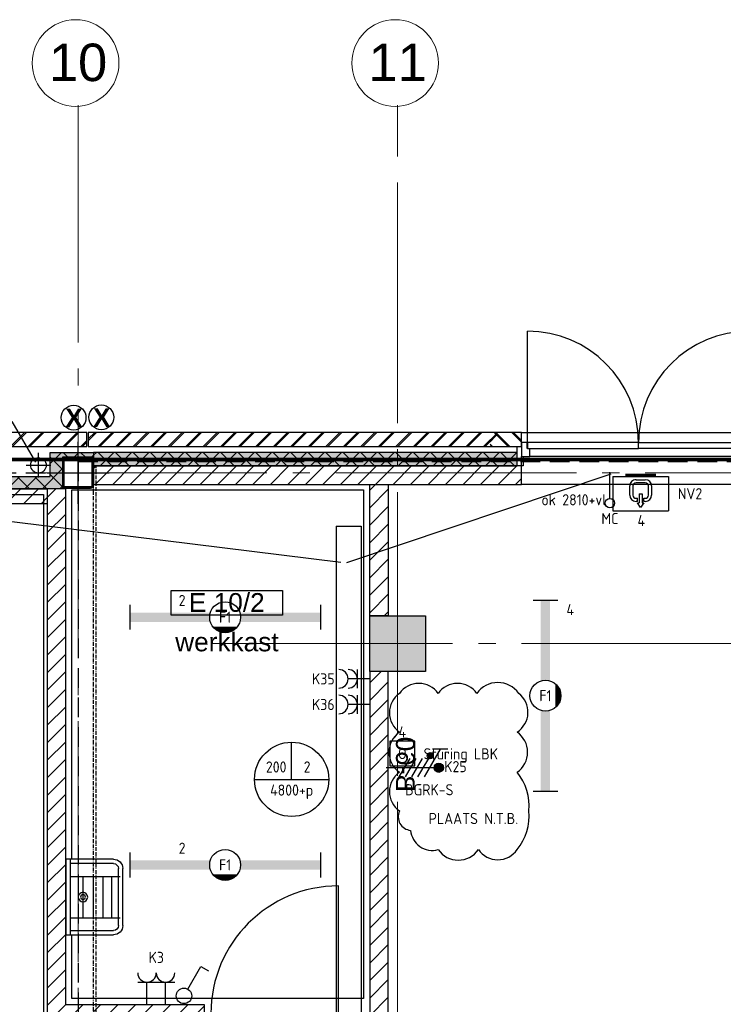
# Model space of a CAD drawing. Header units: millimetres. Extents: x -38031 to 123247, y -16330 to 129979.
# Tile 84 of 235: x -3051 to 2630, y 54283 to 62233. Entities that reach past the tile are written whole.
import ezdxf
from ezdxf.enums import TextEntityAlignment as Align

# ---------------------------------------------------------------- set-up
doc = ezdxf.new("R2010")
doc.units = ezdxf.units.MM
doc.header["$LTSCALE"] = 50
for name, pattern in [('HIDDEN', [9.525, 6.35, -3.175]), ('HIDDEN2', [4.7625, 3.175, -1.5875]), ('STYLE_07', [1.875, 0.625, -0.20828, 0.625, -0.20836, 0.06943, -0.13893]), ('STYLE_11', [5, 3.888855, -0.416718, 0.277786, -0.416641])]:
    doc.linetypes.add(name, pattern=pattern)
for name, color, linetype in [('AB$1A---_ATTRIB035', 8, 'Continuous'), ('AL$1A---_ALGEMEEN', 8, 'Continuous'), ('AM$1A---_ARCERING', 8, 'Continuous'), ('AT$1A---_TEKST100', 8, 'Continuous'), ('BOUWKUNDIG', 8, 'Continuous'), ('brandscheiding', 5, 'HIDDEN'), ('EL6121--', 3, 'Continuous'), ('EL6131--_KG', 3, 'Continuous'), ('EL6221--', 3, 'Continuous'), ('EL6222--', 3, 'Continuous'), ('EL6311--', 3, 'Continuous'), ('EL6311--NV', 7, 'Continuous'), ('EL6511--', 3, 'Continuous'), ('EL6521--', 3, 'Continuous'), ('EM6131--', 1, 'Continuous'), ('lengte voedingskabels', 3, 'Continuous'), ('NTB', 7, 'Continuous')]:
    doc.layers.add(name, color=color, linetype=linetype)
doc.layers.add('stramien', color=1, linetype='STYLE_11', lineweight=15)
doc.styles.add('Arial', font='ARIAL.TTF')
doc.styles.add('Arial (bold)', font='ARIALBD.TTF')
doc.styles.add('BURO-018', font='iso.shx', dxfattribs={"height": 90})
doc.styles.add('NORATT', font='iso.shx')
doc.styles.get("Standard").update_dxf_attribs({"font": 'iso.shx'})
pattern_1 = [(135, (-987936.49, -175784.82), (70.710678, 70.710678), []), (45, (-987637.15, -176084.16), (70.710678, -70.710678), [])]
pattern_2 = [(45, (-987936.49, -175784.82), (70.710678, -70.710678), [])]
pattern_3 = [(45, (0, 0), (70.7107, -70.7107), []), (45, (7.07, -7.07), (70.7107, -70.7107), [])]
pattern_4 = [(45, (-987936.49, -175784.82), (70.710678, -70.710678), []), (45, (-987929.42, -175791.89), (70.710678, -70.710678), [])]

# ---------------------------------------------------------------- blocks, each defined once
blk = doc.blocks.new('1114A1')
at = {"color": 0, "linetype": 'Continuous'}
for p, q in [((0.62, 3.33), (2.74, 7)), ((2.74, 7), (3.95, 6.3))]:
    blk.add_line(p, q, dxfattribs=at)
blk.add_circle((0, 2.25), 1.25, dxfattribs=at)
at = {"color": 0, "linetype": 'Continuous', "style": 'BURO-018'}
for tag, p in [('E_SLET1', (3.36, 9)), ('E_GROEP', (0, 0)), ('E_GKAST', (0, 0))]:
    blk.add_attdef(tag, text='', height=1.8, dxfattribs=at).set_placement(p, align=Align.MIDDLE)
at = {"color": 0, "linetype": 'Continuous', "style": 'BURO-018', "flags": 1}
for tag in ['E_MATCODE', 'E_SGROEP']:
    blk.add_attdef(tag, text='', height=1.8, dxfattribs=at).set_placement((0, 0), align=Align.MIDDLE)
blk = doc.blocks.new('E00082')
at = {"color": 0, "linetype": 'Continuous'}
for p, q in [((-3, 10.98), (-3, 8.48)), ((-3, 9.73), (1.5, 7.13)), ((0, 9.5), (0, 1)), ((1.5, 6.13), (-1.5, 7.87)), ((1.5, 5.13), (-1.5, 6.87)), ((1.5, 4.13), (-1.5, 5.87)), ((1.5, 3.13), (-1.5, 4.87))]:
    blk.add_line(p, q, dxfattribs=at)
at = {"color": 0, "const_width": 0.75}
blk.add_lwpolyline([(-0.38, 9.5, 1), (0.38, 9.5, 1)], format="xyb", close=True, dxfattribs=at)
at = {"color": 0, "linetype": 'Continuous', "const_width": 0.5}
blk.add_lwpolyline([(-1.68, 8.12, 1), (-2.18, 8.12, 1)], format="xyb", close=True, dxfattribs=at)
at = {"color": 0, "linetype": 'Continuous'}
for centre, radius in [((0, 9.5), 0.75), ((-1.93, 8.12), 0.5)]:
    blk.add_circle(centre, radius, dxfattribs=at)
at = {"color": 0, "linetype": 'Continuous', "style": 'BURO-018'}
for tag, p in [('E_GKAST', (0, 16)), ('E_GROEP', (0, 13)), ('E_SGROEP', (4.5, 13))]:
    blk.add_attdef(tag, text='', height=1.8, dxfattribs=at).set_placement(p, align=Align.MIDDLE)
at = {"color": 0, "linetype": 'Continuous', "style": 'BURO-018', "flags": 1}
for tag, p in [('E_VERMCODE', (13, 13)), ('E_MATCODE', (0, 0))]:
    blk.add_attdef(tag, text='', height=1.8, dxfattribs=at).set_placement(p, align=Align.MIDDLE)
blk = doc.blocks.new('1115B6WD')
at = {"color": 0, "linetype": 'Continuous'}
for p, q in [((1.88, -1.65), (-1.88, -1.65)), ((1.68, -1.85), (-1.68, -1.85)), ((1.43, -2.05), (-1.43, -2.05)), ((1.09, -2.25), (-1.09, -2.25)), ((0.5, -2.45), (-0.5, -2.45))]:
    blk.add_line(p, q, dxfattribs=at)
blk = doc.blocks.new('1115B61540-WD2')
at = {"color": 0}
for p, q in [((-15.4, 2), (-15.4, -2)), ((15.4, 2), (15.4, -2))]:
    blk.add_line(p, q, dxfattribs=at)
at = {"color": 0, "linetype": 'Continuous'}
blk.add_circle((0, 0), 2.5, dxfattribs=at)
at = {"color": 0}
for points in [[(-2.5, 0.75), (-15.4, 0.75), (-2.5, -0.75), (-15.4, -0.75)], [(2.5, 0.75), (15.4, 0.75), (2.5, -0.75), (15.4, -0.75)]]:
    blk.add_solid(points, dxfattribs=at)
at = {"color": 0, "zscale": 100}
blk.add_blockref('1115B6WD', (0, 0), dxfattribs=at)
at = {"color": 0, "linetype": 'Continuous', "style": 'BURO-018'}
for tag, p in [('E_GKAST', (0, 8)), ('E_GROEP', (0, 5)), ('E_SGROEP', (4.5, 5)), ('E_ARMCODE', (0, 0)), ('E_SLET', (4.5, -3))]:
    blk.add_attdef(tag, text='', height=1.8, dxfattribs=at).set_placement(p, align=Align.MIDDLE)
blk = doc.blocks.new('E00001')
at = {"color": 0, "linetype": 'Continuous', "const_width": 0.5}
blk.add_lwpolyline([(-2.5, 0.75), (2.5, 0.75)], dxfattribs=at)
blk = doc.blocks.new('E00162-WA1')
at = {"color": 0, "linetype": 'Continuous'}
for p, q in [((-4.5, 1), (-4.5, 6.5)), ((4.5, 6.5), (-4.5, 6.5)), ((4.5, 1), (4.5, 6.5)), ((-0.75, 5), (-0.5, 5)), ((-0.5, 5.25), (0, 6)), ((-0.25, 5.25), (-0.5, 5.25)), ((-0.5, 5), (-0.5, 4.5)), ((-0.25, 3.75), (-0.25, 5.25)), ((0, 6), (0.5, 5.25)), ((0.25, 3.75), (0.25, 5.25)), ((0.5, 5.25), (0.25, 5.25)), ((0.5, 5), (0.5, 4.5)), ((0.5, 5), (0.75, 5)), ((-1.75, 2.5), (-1.75, 4)), ((-1.25, 4), (-1.25, 2.5)), ((-0.5, 4.5), (-0.75, 4.5)), ((0.25, 3.75), (-0.25, 3.75)), ((0.75, 4.5), (0.5, 4.5)), ((1.25, 2.5), (1.25, 4)), ((1.75, 4), (1.75, 2.5)), ((-0.75, 2), (0.75, 2)), ((4.5, 1), (-4.5, 1)), ((0.75, 1.5), (-0.75, 1.5))]:
    blk.add_line(p, q, dxfattribs=at)
for centre, radius, start, end in [((-0.75, 4), 1, 90, 180), ((0.75, 4), 1, 0, 90), ((-0.75, 4), 0.5, 90, 180), ((0.75, 4), 0.5, 0, 90), ((-0.75, 2.5), 1, 180, 270), ((-0.75, 2.5), 0.5, 180, 270), ((0.75, 2.5), 0.5, 270, 0), ((0.75, 2.5), 1, 270, 0)]:
    blk.add_arc(centre, radius, start, end, dxfattribs=at)
at = {"color": 0, "zscale": 100}
blk.add_blockref('E00001', (0, 0), dxfattribs=at)
at = {"color": 0, "linetype": 'Continuous', "style": 'BURO-018'}
for tag, p in [('E_GKAST', (0, 16.17)), ('E_GROEP', (0, 13.17)), ('E_SGROEP', (4.5, 13.17)), ('E_ARMCODE', (0, 9))]:
    blk.add_attdef(tag, text='', height=1.8, dxfattribs=at).set_placement(p, align=Align.MIDDLE)
blk = doc.blocks.new('E00126')
at = {"color": 0, "linetype": 'Continuous'}
for p, q in [((-3, 4.5), (3, 4.5)), ((-1.5, 1), (-1.5, 4.5)), ((1.5, 1), (1.5, 4.5))]:
    blk.add_line(p, q, dxfattribs=at)
for centre in [(-1.5, 6), (1.5, 6)]:
    blk.add_arc(centre, 1.5, 180, 0, dxfattribs=at)
at = {"color": 0, "linetype": 'Continuous', "style": 'BURO-018'}
for tag, p in [('E_GKAST', (0, 11.5)), ('E_GROEP', (0, 8.5)), ('E_SGROEP', (4.5, 8.5))]:
    blk.add_attdef(tag, text='', height=1.8, dxfattribs=at).set_placement(p, align=Align.MIDDLE)
at = {"color": 0, "linetype": 'Continuous', "style": 'BURO-018', "flags": 1}
for tag, p in [('E_VERMCODE', (13, 8.5)), ('E_MATCODE', (0, 0))]:
    blk.add_attdef(tag, text='', height=1.8, dxfattribs=at).set_placement(p, align=Align.MIDDLE)
blk = doc.blocks.new('E00103')
at = {"color": 0, "linetype": 'Continuous'}
for p, q in [((0, 6), (0, 12)), ((-6, 6), (6, 6))]:
    blk.add_line(p, q, dxfattribs=at)
blk.add_circle((0, 6), 6, dxfattribs=at)
at = {"color": 0, "linetype": 'Continuous', "style": 'BURO-018'}
for tag, p in [('E_TEXT1', (-2.5, 8)), ('E_TEXT3', (2.5, 8)), ('E_TEXT6', (0, 4))]:
    blk.add_attdef(tag, text='', height=1.8, dxfattribs=at).set_placement(p, align=Align.MIDDLE)
blk = doc.blocks.new('E-GK-GTC-C83C')
at = {"color": 0, "linetype": 'Continuous'}
for p, q in [((-0.5, 100), (0.5, 100)), ((-0.5, -100), (0.5, -100))]:
    blk.add_line(p, q, dxfattribs=at)
blk = doc.blocks.new('E-GK-END-C8')
at = {"color": 0, "linetype": 'Continuous'}
blk.add_line((0, 100), (0, -100), dxfattribs=at)
blk = doc.blocks.new('E00454')
at = {"color": 0, "linetype": 'Continuous'}
blk.add_line((0, 5.25), (0, 1), dxfattribs=at)
blk.add_circle((0, 6), 0.75, dxfattribs=at)
at = {"color": 0, "style": 'BURO-018'}
for tag, p in [('E_TEXT2', (0, 8.5)), ('E_TEXT1', (3.5, 6))]:
    blk.add_attdef(tag, text='', height=1.8, dxfattribs=at).set_placement(p, align=Align.MIDDLE)
at = {"color": 0, "linetype": 'Continuous', "style": 'BURO-018', "flags": 1}
blk.add_attdef('E_MATCODE', text='', height=1.8, dxfattribs=at).set_placement((0, 0), align=Align.MIDDLE)
blk = doc.blocks.new('Group-18')
at = {"layer": 'AL$1A---_ALGEMEEN', "color": 0}
for points in [[(-87292, 15950.6), (-86356, 15950.6), (-86356, 17337.6), (-87292, 17337.6), (-87292, 19700.6), (-86356, 19700.6), (-86356, 21087.6), (-87292, 21087.6), (-87292, 23575.6), (-86356, 23575.6), (-86356, 24962.6), (-87292, 24962.6), (-87292, 27325.6), (-86356, 27325.6), (-86356, 28712.6), (-87292, 28712.6), (-87292, 29825), (-59221, 29825), (-59221, 14675), (-87292, 14675)], [(-58991, 29861.6), (-56636, 29861.6), (-56636, 25754.1), (-58991, 25754.1)]]:
    blk.add_lwpolyline(points, close=True, dxfattribs=at)
blk = doc.blocks.new('31x_alu-mk 201-p')
at = {"color": 0}
blk.add_wipeout([(-194, 0), (-194, 1887), (-80, 1887), (-80, 0)], dxfattribs=at).dxf.layer = 'AL$1A---_ALGEMEEN'
at = {"layer": 'AL$1A---_ALGEMEEN', "color": 0}
blk.add_lwpolyline([(-194, 0), (-194, 1887), (-80, 1887), (-80, 0)], close=True, dxfattribs=at)
at = {"color": 0}
for points in [[(-194, 1820), (-130, 1820), (-130, 1842), (-80, 1842), (-80, 1887), (-194, 1887)], [(-130, 45), (-130, 1318), (-80, 1318), (-80, 45)]]:
    blk.add_wipeout(points, dxfattribs=at).dxf.layer = 'AL$1A---_ALGEMEEN'
at = {"layer": 'AL$1A---_ALGEMEEN', "color": 0}
for points in [[(-194, 1820), (-130, 1820), (-130, 1842), (-80, 1842), (-80, 1887), (-194, 1887)], [(-130, 45), (-130, 1318), (-80, 1318), (-80, 45)]]:
    blk.add_lwpolyline(points, close=True, dxfattribs=at)
at = {"color": 0}
for points in [[(-113, 2140), (-113, 2015.6), (-113, 2000), (-113, 1887), (0, 1887), (0, 2000), (0, 2140)], [(-130, 1840), (-130, 942.5), (-80, 942.5), (-80, 1840)], [(-194, 67), (-130, 67), (-130, 45), (-80, 45), (-80, 0), (-194, 0)]]:
    blk.add_wipeout(points, dxfattribs=at).dxf.layer = 'AL$1A---_ALGEMEEN'
at = {"layer": 'AM$1A---_ARCERING', "linetype": 'Continuous', "lineweight": 5}
h = blk.add_hatch(dxfattribs=at)
h.set_pattern_fill('BAKSTEEN', color=256, style=0, pattern_type=2)
h.set_pattern_definition(pattern_3)
edge = h.paths.add_edge_path()
edge.add_line((-113, 2140), (-113, 2015.6))
edge.add_line((-113, 2015.6), (-113, 2000))
edge.add_line((-113, 2000), (-113, 1887))
edge.add_line((-113, 1887), (0, 1887))
edge.add_line((0, 1887), (0, 2000))
edge.add_line((0, 2000), (0, 2140))
at = {"layer": 'AL$1A---_ALGEMEEN', "color": 0, "linetype": 'Continuous'}
for p, q in [((-95, 1840), (817.5, 1840)), ((-95, 45), (817.5, 45))]:
    blk.add_line(p, q, dxfattribs=at)
at = {"layer": 'AL$1A---_ALGEMEEN', "color": 0}
blk.add_lwpolyline([(-113, 2140), (-113, 2015.6), (-113, 2000), (-113, 1887), (0, 1887), (0, 2000), (0, 2140)], dxfattribs=at)
for points in [[(-130, 1840), (-130, 942.5), (-80, 942.5), (-80, 1840)], [(-194, 67), (-130, 67), (-130, 45), (-80, 45), (-80, 0), (-194, 0)]]:
    blk.add_lwpolyline(points, close=True, dxfattribs=at)
at = {"layer": 'AL$1A---_ALGEMEEN', "color": 0, "linetype": 'Continuous'}
for centre, start, end in [((-80, 1840), 270, 0), ((-80, 45), 0, 90)]:
    blk.add_arc(centre, 897.5, start, end, dxfattribs=at)
at = {"color": 0}
for points in [[(-220, 1921), (-113, 1921), (-113, 1887), (-220, 1887)], [(0, 0), (-113, 0), (-113, -113), (-113, -151.4), (-113, -253), (0, -253), (0, -113)]]:
    blk.add_wipeout(points, dxfattribs=at).dxf.layer = 'AL$1A---_ALGEMEEN'
at = {"layer": 'AM$1A---_ARCERING', "linetype": 'Continuous', "lineweight": 5}
h = blk.add_hatch(dxfattribs=at)
h.set_pattern_fill('BAKSTEEN', color=256, style=0, pattern_type=2)
h.set_pattern_definition(pattern_3)
h.paths.add_polyline_path([(0, 0), (-113, 0), (-113, -113), (-113, -151.4), (-113, -253), (0, -253), (0, -113)])
at = {"layer": 'AL$1A---_ALGEMEEN', "color": 0}
blk.add_lwpolyline([(-220, 1921), (-113, 1921), (-113, 1887), (-220, 1887)], close=True, dxfattribs=at)
at = {"layer": 'AL$1A---_ALGEMEEN', "color": 0, "flags": 128}
for points in [[(0, 0), (-113, 0), (-113, -113), (-113, -151.4), (-113, -253)], [(0, -253), (0, -113), (0, 0)]]:
    blk.add_lwpolyline(points, dxfattribs=at)
at = {"color": 0}
for points in [[(-269, 1887), (-194, 1887), (-194, 1875), (-269, 1875)], [(-220, 0), (-113, 0), (-113, -34), (-220, -34)]]:
    blk.add_wipeout(points, dxfattribs=at).dxf.layer = 'AL$1A---_ALGEMEEN'
at = {"layer": 'AL$1A---_ALGEMEEN', "color": 0}
for points in [[(-269, 1887), (-194, 1887), (-194, 1875), (-269, 1875)], [(-220, 0), (-113, 0), (-113, -34), (-220, -34)]]:
    blk.add_lwpolyline(points, close=True, dxfattribs=at)
at = {"color": 0}
blk.add_wipeout([(-269, 12), (-194, 12), (-194, 0), (-269, 0)], dxfattribs=at).dxf.layer = 'AL$1A---_ALGEMEEN'
at = {"layer": 'AL$1A---_ALGEMEEN', "color": 0}
blk.add_lwpolyline([(-269, 12), (-194, 12), (-194, 0), (-269, 0)], close=True, dxfattribs=at)
blk = doc.blocks.new('wast 02 top')
at = {"color": 0}
blk.add_wipeout([(305, 0), (-305, 0), (-305, -385), (-300.7, -410), (-285.9, -435), (-265, -451.3), (-230, -460), (230, -460), (255.1, -455.7), (278.6, -442.1), (296.3, -420), (305, -385)], dxfattribs=at).dxf.layer = 'AL$1A---_ALGEMEEN'
at = {"layer": 'AL$1A---_ALGEMEEN', "color": 0}
for p, q in [((-305, 0), (305, 0)), ((-305, -385), (-305, 0)), ((305, 0), (305, -385)), ((-305, -35), (305, -35)), ((-270, -385), (-270, -35)), ((-164.9, -35), (-164.9, -440)), ((167.1, -35), (167.1, -440)), ((270, -35), (270, -385)), ((-164.9, -137.1), (167.1, -137.1)), ((-164.9, -221.3), (167.1, -221.3)), ((-164.9, -298.2), (167.1, -298.2)), ((-164.9, -368.8), (167.1, -368.8)), ((230, -425), (-230, -425)), ((230, -460), (-230, -460))]:
    blk.add_line(p, q, dxfattribs=at)
for radius in [37.9, 19.4]:
    blk.add_circle((0, -139), radius, dxfattribs=at)
for centre, radius, start, end in [((-230, -385), 75, 180, 270), ((-230, -385), 40, 180, 270), ((230, -385), 75, 270, 0), ((230, -385), 40, 270, 0)]:
    blk.add_arc(centre, radius, start, end, dxfattribs=at)
blk = doc.blocks.new('32x_hout-mk 848s-p')
at = {"color": 0}
for points in [[(-20.7, -78), (-20.7, -11), (-110.7, -11), (-110.7, -78)], [(-110.7, -1078), (-20.7, -1078), (-20.7, -1145), (-110.7, -1145)]]:
    blk.add_wipeout(points, dxfattribs=at).dxf.layer = 'AL$1A---_ALGEMEEN'
at = {"layer": 'AL$1A---_ALGEMEEN', "color": 0}
for points in [[(-20.7, -78), (-20.7, -11), (-110.7, -11), (-110.7, -78)], [(-110.7, -1078), (-20.7, -1078), (-20.7, -1145), (-110.7, -1145)]]:
    blk.add_lwpolyline(points, close=True, dxfattribs=at)
at = {"color": 0}
blk.add_wipeout([(-60.7, -63), (-20.7, -63), (-20.7, -1093), (-60.7, -1093)], dxfattribs=at).dxf.layer = 'AL$1A---_ALGEMEEN'
at = {"layer": 'AL$1A---_ALGEMEEN', "color": 0}
blk.add_line((-20.7, -1093), (1009.1, -1093), dxfattribs=at)
blk.add_lwpolyline([(-60.7, -63), (-20.7, -63), (-20.7, -1093), (-60.7, -1093)], close=True, dxfattribs=at)
blk.add_arc((-20.7, -1093), 1030, 0, 90, dxfattribs=at)
blk = doc.blocks.new('tekst 9 pts-1')
at = {"layer": 'AL$1A---_ALGEMEEN', "color": 0, "style": 'Arial'}
blk.add_attdef('naam_ruimte', text='', height=151.5, dxfattribs=at).set_placement((0, -41.1), align=Align.TOP_CENTER)
at = {"layer": 'AL$1A---_ALGEMEEN', "color": 0, "flags": 1}
for tag, p in [('oppervlakte', (-617.5, -1003)), ('stramiennummer', (-617.5, -1275.7))]:
    blk.add_attdef(tag, p, '', height=151.5, dxfattribs=at)
blk = doc.blocks.new('ruimtenummer')
at = {"layer": 'AL$1A---_ALGEMEEN', "color": 0, "flags": 1}
for tag, p in [('peil', (-450, -397.1)), ('onderdeel', (-450, -669.8))]:
    blk.add_attdef(tag, p, '', height=151.5, dxfattribs=at)
at = {"color": 0}
blk.add_wipeout([(-450, 100), (450, 100), (450, -100), (-450, -100)], dxfattribs=at).dxf.layer = 'AL$1A---_ALGEMEEN'
at = {"layer": 'AL$1A---_ALGEMEEN', "color": 0}
blk.add_lwpolyline([(-450, 100), (450, 100), (450, -100), (-450, -100)], close=True, dxfattribs=at)
at = {"layer": 'AL$1A---_ALGEMEEN', "color": 0, "style": 'Arial'}
blk.add_attdef('ruimtenummer', text='', height=151.5, dxfattribs=at).set_placement((0, 78), align=Align.TOP_CENTER)
blk = doc.blocks.new('txt-brandw.60')
at = {"color": 0}
blk.add_wipeout([(-223.3, -118.5), (223.3, -118.5), (223.3, 124.9), (-223.3, 124.9)], dxfattribs=at).dxf.layer = 'AL$1A---_ALGEMEEN'
at = {"layer": 'AT$1A---_TEKST100', "insert": (0, -112.2), "char_height": 151.525, "attachment_point": 8, "line_spacing_factor": 0.967741, "style": 'Arial'}
blk.add_mtext('{\\C256;\\lB-60}', dxfattribs=at)
blk = doc.blocks.new('sk-250')
at = {"color": 0}
blk.add_wipeout([(-115, 115), (115, 115), (115, -117.9), (-115, -117.9)], dxfattribs=at).dxf.layer = 'AL$1A---_ALGEMEEN'
at = {"layer": 'AM$1A---_ARCERING', "linetype": 'Continuous', "lineweight": 0}
h = blk.add_hatch(color=256, dxfattribs=at)
edge = h.paths.add_edge_path()
edge.add_line((-100, -125), (100, -125))
edge.add_arc((100, -100), 25, 270, 360)
edge.add_line((125, -100), (125, 100))
edge.add_arc((100, 100), 25, 0, 90)
edge.add_line((100, 125), (-100, 125))
edge.add_arc((-100, 100), 25, 90, 180)
edge.add_line((-125, 100), (-125, -100))
edge.add_arc((-100, -100), 25, 180, 270)
edge = h.paths.add_edge_path(flags=16)
edge.add_line((-100, -115), (100, -115))
edge.add_arc((100, -100), 15, 270, 360)
edge.add_line((115, -100), (115, 100))
edge.add_arc((100, 100), 15, 0, 90)
edge.add_line((100, 115), (-100, 115))
edge.add_arc((-100, 100), 15, 90, 180)
edge.add_line((-115, 100), (-115, -100))
edge.add_arc((-100, -100), 15, 180, 270)
at = {"layer": 'AL$1A---_ALGEMEEN', "color": 0}
for p, q in [((0, 250), (0, -250)), ((-250, 0), (250, 0))]:
    blk.add_line(p, q, dxfattribs=at)
at = {"layer": 'AL$1A---_ALGEMEEN', "color": 0, "flags": 128}
blk.add_lwpolyline([(-100, -125), (100, -125, 0.414214), (125, -100), (125, 100, 0.414214), (100, 125), (-100, 125, 0.414214), (-125, 100), (-125, -100, 0.414214), (-100, -125, 0.414214)], format="xyb", dxfattribs=at)
at = {"layer": 'AL$1A---_ALGEMEEN', "color": 0}
blk.add_lwpolyline([(-115, 115), (115, 115), (115, -117.9), (-115, -117.9)], close=True, dxfattribs=at)
at = {"layer": 'AL$1A---_ALGEMEEN', "color": 0, "flags": 128}
blk.add_lwpolyline([(-100, -115), (100, -115, 0.414214), (115, -100), (115, 100, 0.414214), (100, 115), (-100, 115, 0.414214), (-115, 100), (-115, -100, 0.414214)], format="xyb", close=True, dxfattribs=at)
blk = doc.blocks.new('21x_zaagwerk')
at = {"layer": 'AL$1A---_ALGEMEEN', "color": 0}
blk.add_circle((0, 0), 100, dxfattribs=at)
at = {"layer": 'AT$1A---_TEKST100', "insert": (-67.8, 73.6), "char_height": 151.525, "attachment_point": 1, "line_spacing_factor": 0.967741, "style": 'Arial (bold)'}
blk.add_mtext('{\\C256;\\lX}', dxfattribs=at)
blk = doc.blocks.new('Group-179')
at = {"color": 0}
blk.add_wipeout([(-59203.3, 30036), (-59205.9, 30030.4), (-59209.1, 30025.2), (-59212.8, 30020.2), (-59216.9, 30015.7), (-59221.5, 30011.6), (-59226.4, 30008), (-59231.7, 30004.8), (-59237.2, 30002.2), (-59243, 30000.2), (-59248.9, 29998.7), (-59255, 29997.8), (-59261.1, 29997.5), (-59267.3, 29997.8), (-59273.3, 29998.7), (-59279.3, 30000.2), (-59285, 30002.3), (-59290.6, 30004.9), (-59295.8, 30008.1), (-59300.8, 30011.8), (-59305.3, 30015.9), (-59309.4, 30020.5), (-59313, 30025.4), (-59316.2, 30030.7), (-59318.8, 30036.2), (-59320.8, 30042), (-59322.3, 30047.9), (-59323.2, 30054), (-59323.5, 30060.1), (-59323.2, 30066.3), (-59322.3, 30072.3), (-59320.8, 30078.3), (-59318.7, 30084), (-59316.1, 30089.6), (-59312.9, 30094.8), (-59309.2, 30099.8), (-59305.1, 30104.3), (-59300.5, 30108.4), (-59295.6, 30112), (-59290.3, 30115.2), (-59284.8, 30117.8), (-59279, 30119.8), (-59273.1, 30121.3), (-59267, 30122.2), (-59260.9, 30122.5), (-59254.7, 30122.2), (-59248.7, 30121.3), (-59242.7, 30119.8), (-59237, 30117.7), (-59231.4, 30115.1), (-59226.2, 30111.9), (-59221.2, 30108.2), (-59216.7, 30104.1), (-59212.6, 30099.5), (-59209, 30094.6), (-59205.8, 30089.3), (-59203.2, 30083.8), (-59201.2, 30078), (-59199.7, 30072.1), (-59198.8, 30066), (-59198.5, 30059.9), (-59198.8, 30053.7), (-59199.7, 30047.7), (-59201.2, 30041.7)], dxfattribs=at).dxf.layer = 'AL$1A---_ALGEMEEN'
at = {"layer": 'AL$1A---_ALGEMEEN', "color": 0}
for p, q in [((-59261, 29960), (-59261, 30160)), ((-59361, 30060), (-59161, 30060))]:
    blk.add_line(p, q, dxfattribs=at)
blk.add_circle((-59261, 30060), 62.5, dxfattribs=at)
blk = doc.blocks.new('200254 W 210 11-06-2007')
at = {"layer": 'AM$1A---_ARCERING', "linetype": 'Continuous', "lineweight": 5}
h = blk.add_hatch(dxfattribs=at)
h.set_pattern_fill('BAKSTEEN', color=256, scale=50, style=0, pattern_type=2)
h.set_pattern_definition(pattern_4)
h.paths.add_polyline_path([(-38709, 33912.4), (-40199, 33912.4), (-40199, 33799.4), (-38709, 33799.4)])
at = {"layer": 'AM$1A---_ARCERING', "linetype": 'Continuous', "lineweight": 0}
for points in [[(-39004, 33557.4), (-39004, 33751.6), (-38654, 33751.6), (-38654, 33712.4), (-38904, 33712.4), (-38904, 33457.4), (-40346, 33457.4), (-40346, 33557.4)], [(-36424, 32432.4), (-35974, 32432.4), (-35974, 31982.4), (-36424, 31982.4)]]:
    blk.add_hatch(color=256, dxfattribs=at).paths.add_polyline_path(points)
at = {"layer": 'AM$1A---_ARCERING', "linetype": 'Continuous', "lineweight": 5}
h = blk.add_hatch(dxfattribs=at)
h.set_pattern_fill('ISOLATIE', color=256, scale=50, style=0, pattern_type=2)
h.set_pattern_definition(pattern_1)
h.paths.add_polyline_path([(-39004, 33557.4), (-39004, 33751.6), (-38654, 33751.6), (-38654, 33712.4), (-38904, 33712.4), (-38904, 33457.4), (-40346, 33457.4), (-40346, 33557.4)])
h = blk.add_hatch(dxfattribs=at)
h.set_pattern_fill('KALKZANDSTEEN', color=256, scale=50, style=0, pattern_type=2)
h.set_pattern_definition(pattern_2)
h.paths.add_polyline_path([(-36424, 33492.4), (-36274, 33492.4), (-36274, 32432.4), (-36424, 32432.4)])
h = blk.add_hatch(dxfattribs=at)
h.set_pattern_fill('KALKZANDSTEEN', color=256, scale=50, style=0, pattern_type=2)
h.set_pattern_definition(pattern_2)
h.paths.add_polyline_path([(-40499, 33457.4), (-39029, 33457.4), (-39029, 33337.4), (-40499, 33337.4)])
h = blk.add_hatch(dxfattribs=at)
h.set_pattern_fill('KALKZANDSTEEN', color=256, scale=50, style=0, pattern_type=2)
h.set_pattern_definition(pattern_2)
h.paths.add_polyline_path([(-36424, 31982.4), (-36424, 28887.4), (-36274, 28887.4), (-36274, 31982.4)])
at = {"layer": 'AL$1A---_ALGEMEEN'}
blk.add_line((-38709, 33912.4), (-40199, 33912.4), dxfattribs=at)
at = {"layer": 'AL$1A---_ALGEMEEN', "flags": 128}
blk.add_lwpolyline([(-40199, 33799.4), (-38709, 33799.4), (-38709, 33912.4)], dxfattribs=at)
at = {"layer": 'AL$1A---_ALGEMEEN', "linetype": 'Continuous'}
blk.add_lwpolyline([(-35198.5, 33912.4), (-33311.5, 33912.4), (-33311.5, 33492.4), (-35198.5, 33492.4)], close=True, dxfattribs=at)
at = {"layer": 'AL$1A---_ALGEMEEN'}
for points in [[(-39004, 33557.4), (-39004, 33751.6), (-38654, 33751.6), (-38654, 33712.4), (-38904, 33712.4), (-38904, 33457.4), (-40346, 33457.4), (-40346, 33557.4)], [(-36424, 33492.4), (-36274, 33492.4), (-36274, 32432.4), (-36424, 32432.4)], [(-40499, 33457.4), (-39029, 33457.4), (-39029, 33337.4), (-40499, 33337.4)], [(-36424, 32432.4), (-35974, 32432.4), (-35974, 31982.4), (-36424, 31982.4)], [(-36424, 31982.4), (-36424, 28887.4), (-36274, 28887.4), (-36274, 31982.4)]]:
    blk.add_lwpolyline(points, close=True, dxfattribs=at)
at = {"layer": 'stramien', "ltscale": 10}
blk.add_line((-37699, 32207.4), (65520.6, 32207.4), dxfattribs=at)
at = {"layer": 'AL$1A---_ALGEMEEN'}
for name, p in [('Group-18', (20162, 3587.4)), ('21x_zaagwerk', (-38815.1, 34031.8)), ('21x_zaagwerk', (-38591.1, 34034.5))]:
    blk.add_blockref(name, p, dxfattribs=at)
ref = blk.add_blockref('tekst 9 pts-1', (-37577.3, 32337.8), dxfattribs=at)
ref.add_attrib('naam_ruimte', 'werkkast', dxfattribs={"layer": 'AB$1A---_ATTRIB035', "height": 151.52, "style": 'Arial'}).set_placement((-37577.3, 32296.8), align=Align.TOP_CENTER)
at = {"linetype": 'Continuous'}
for points in [[(-38449, 36894.9), (-38450.7, 36860.6), (-38455.8, 36826.7), (-38464.1, 36793.3), (-38475.7, 36761), (-38490.4, 36730), (-38508, 36700.5), (-38528.5, 36672.9), (-38551.5, 36647.5), (-38577, 36624.4), (-38604.6, 36603.9), (-38634, 36586.3), (-38665.1, 36571.6), (-38697.4, 36560), (-38730.7, 36551.7), (-38764.7, 36546.6), (-38799, 36544.9), (-38833.3, 36546.6), (-38867.3, 36551.7), (-38900.6, 36560), (-38933, 36571.6), (-38964, 36586.3), (-38993.5, 36603.9), (-39021.1, 36624.4), (-39046.5, 36647.5), (-39069.6, 36672.9), (-39090, 36700.5), (-39107.7, 36730), (-39122.4, 36761), (-39134, 36793.3), (-39142.3, 36826.7), (-39147.3, 36860.6), (-39149, 36894.9), (-39147.3, 36929.2), (-39142.3, 36963.2), (-39134, 36996.5), (-39122.4, 37028.9), (-39107.7, 37059.9), (-39090, 37089.4), (-39069.6, 37117), (-39046.5, 37142.4), (-39021.1, 37165.5), (-38993.5, 37186), (-38964, 37203.6), (-38933, 37218.3), (-38900.6, 37229.9), (-38867.3, 37238.2), (-38833.3, 37243.3), (-38799, 37244.9), (-38764.7, 37243.3), (-38730.7, 37238.2), (-38697.4, 37229.9), (-38665.1, 37218.3), (-38634, 37203.6), (-38604.6, 37186), (-38577, 37165.5), (-38551.5, 37142.4), (-38528.5, 37117), (-38508, 37089.4), (-38490.4, 37059.9), (-38475.7, 37028.9), (-38464.1, 36996.5), (-38455.8, 36963.2), (-38450.7, 36929.2)], [(-35869, 36894.9), (-35870.7, 36860.6), (-35875.8, 36826.7), (-35884.1, 36793.3), (-35895.7, 36761), (-35910.4, 36730), (-35928, 36700.5), (-35948.5, 36672.9), (-35971.5, 36647.5), (-35997, 36624.4), (-36024.6, 36603.9), (-36054, 36586.3), (-36085.1, 36571.6), (-36117.4, 36560), (-36150.7, 36551.7), (-36184.7, 36546.6), (-36219, 36544.9), (-36253.3, 36546.6), (-36287.3, 36551.7), (-36320.6, 36560), (-36353, 36571.6), (-36384, 36586.3), (-36413.5, 36603.9), (-36441.1, 36624.4), (-36466.5, 36647.5), (-36489.6, 36672.9), (-36510, 36700.5), (-36527.7, 36730), (-36542.4, 36761), (-36554, 36793.3), (-36562.3, 36826.7), (-36567.3, 36860.6), (-36569, 36894.9), (-36567.3, 36929.2), (-36562.3, 36963.2), (-36554, 36996.5), (-36542.4, 37028.9), (-36527.7, 37059.9), (-36510, 37089.4), (-36489.6, 37117), (-36466.5, 37142.4), (-36441.1, 37165.5), (-36413.5, 37186), (-36384, 37203.6), (-36353, 37218.3), (-36320.6, 37229.9), (-36287.3, 37238.2), (-36253.3, 37243.3), (-36219, 37244.9), (-36184.7, 37243.3), (-36150.7, 37238.2), (-36117.4, 37229.9), (-36085.1, 37218.3), (-36054, 37203.6), (-36024.6, 37186), (-35997, 37165.5), (-35971.5, 37142.4), (-35948.5, 37117), (-35928, 37089.4), (-35910.4, 37059.9), (-35895.7, 37028.9), (-35884.1, 36996.5), (-35875.8, 36963.2), (-35870.7, 36929.2)]]:
    blk.add_wipeout(points, dxfattribs=at).dxf.layer = 'stramien'
at = {"layer": 'stramien', "linetype": 'Continuous'}
for p, q in [((-38779, 36553.9), (-38779, 36216.4)), ((-36199, 36553.9), (-36199, 36216.4))]:
    blk.add_line(p, q, dxfattribs=at)
for centre in [(-38799, 36894.9), (-36219, 36894.9)]:
    blk.add_circle(centre, 350, dxfattribs=at)
at = {"layer": 'AL$1A---_ALGEMEEN', "rotation": 90}
for name, p in [('31x_alu-mk 201-p', (-33311.5, 33912.4)), ('32x_hout-mk 848s-p', (-37769, 29242.2))]:
    blk.add_blockref(name, p, dxfattribs=at)
at = {"layer": 'AL$1A---_ALGEMEEN'}
ref = blk.add_blockref('ruimtenummer', (-37578.2, 32537.4), dxfattribs=at)
ref.add_attrib('ruimtenummer', 'E 10/2', dxfattribs={"layer": 'AB$1A---_ATTRIB035', "height": 151.52, "style": 'Arial'}).set_placement((-37578.2, 32615.4), align=Align.TOP_CENTER)
at = {"layer": 'AL$1A---_ALGEMEEN', "xscale": -1}
for name, p, rotation in [('txt-brandw.60', (-36102.2, 31232.4), 270), ('wast 02 top', (-38878.3, 30161.6), 90)]:
    blk.add_blockref(name, p, dxfattribs=dict(at, rotation=rotation))
at = {"layer": 'stramien', "char_height": 303.05, "attachment_point": 2, "line_spacing_factor": 0.967741, "style": 'Arial'}
for s, insert in [('{\\C1;\\l10}', (-38779, 37052)), ('{\\C1;\\l11}', (-36199, 37052))]:
    blk.add_mtext(s, dxfattribs=dict(at, insert=insert))
at = {"layer": 'AM$1A---_ARCERING', "linetype": 'Continuous', "lineweight": 5}
h = blk.add_hatch(dxfattribs=at)
h.set_pattern_fill('BAKSTEEN', color=256, scale=50, style=0, pattern_type=2)
h.set_pattern_definition(pattern_4)
h.paths.add_polyline_path([(-38697, 33912.4), (-38697, 33799.4), (-35389, 33799.4), (-35389, 33912.4)])
at = {"layer": 'AM$1A---_ARCERING', "linetype": 'Continuous', "lineweight": 0}
blk.add_hatch(color=256, dxfattribs=at).paths.add_polyline_path([(-35232.5, 33751.6), (-38654, 33751.6), (-38654, 33711.1), (-38654, 33641.6), (-35232.5, 33641.6)])
at = {"layer": 'AM$1A---_ARCERING', "linetype": 'Continuous', "lineweight": 5}
h = blk.add_hatch(dxfattribs=at)
h.set_pattern_fill('ISOLATIE', color=256, scale=50, style=0, pattern_type=2)
h.set_pattern_definition(pattern_1)
h.paths.add_polyline_path([(-35232.5, 33751.6), (-38654, 33751.6), (-38654, 33711.1), (-38654, 33641.6), (-35232.5, 33641.6)])
h = blk.add_hatch(dxfattribs=at)
h.set_pattern_fill('KALKZANDSTEEN', color=256, scale=50, style=0, pattern_type=2)
h.set_pattern_definition(pattern_2)
h.paths.add_polyline_path([(-38654, 33642.4), (-38654, 33492.4), (-35198.5, 33492.4), (-35198.5, 33642.4)])
h = blk.add_hatch(dxfattribs=at)
h.set_pattern_fill('KALKZANDSTEEN', color=256, scale=50, style=0, pattern_type=2)
h.set_pattern_definition(pattern_2)
edge = h.paths.add_edge_path()
edge.add_arc((-38954, 29216.4), 75, 183.05723, 270)
edge.add_line((-38954, 29141.4), (-38879, 29141.4))
edge.add_line((-38879, 29141.4), (-37758, 29141.4))
edge.add_line((-37758, 29141.4), (-37758, 29291.4))
edge.add_line((-37758, 29291.4), (-38879, 29291.4))
edge.add_line((-38879, 29291.4), (-38879, 33457.4))
edge.add_line((-38879, 33457.4), (-39029, 33457.4))
edge.add_line((-39029, 33457.4), (-39029, 29257.4))
edge.add_line((-39029, 29257.4), (-39029, 29212.4))
edge.add_line((-39029, 29212.4), (-39028.9, 29212.4))
at = {"layer": 'AL$1A---_ALGEMEEN'}
blk.add_line((-35389, 33912.4), (-38697, 33912.4), dxfattribs=at)
at = {"layer": 'AL$1A---_ALGEMEEN', "linetype": 'STYLE_07'}
for p, q in [((-38634, -12257.6), (-38634, 33642.4)), ((-38654, -12382.6), (-38654, 33623.3))]:
    blk.add_line(p, q, dxfattribs=at)
at = {"layer": 'AL$1A---_ALGEMEEN', "flags": 128}
blk.add_lwpolyline([(-38697, 33912.4), (-38697, 33799.4), (-35389, 33799.4)], dxfattribs=at)
at = {"layer": 'AL$1A---_ALGEMEEN'}
for points in [[(-35232.5, 33751.6), (-38654, 33751.6), (-38654, 33711.1), (-38654, 33641.6), (-35232.5, 33641.6)], [(-38654, 33642.4), (-38654, 33492.4), (-35198.5, 33492.4), (-35198.5, 33642.4)]]:
    blk.add_lwpolyline(points, close=True, dxfattribs=at)
at = {"layer": 'AL$1A---_ALGEMEEN', "flags": 128}
blk.add_lwpolyline([(-39028.9, 29212.4, 0.39867), (-38954, 29141.4), (-38879, 29141.4), (-37758, 29141.4), (-37758, 29291.4), (-38879, 29291.4), (-38879, 33457.4), (-39029, 33457.4), (-39029, 29257.4), (-39029, 29212.4), (-39028.9, 29212.4)], format="xyb", close=True, dxfattribs=at)
at = {"layer": 'stramien', "ltscale": 10}
blk.add_line((-36199, -41013.6), (-36199, 36216.4), dxfattribs=at)
at = {"layer": 'AL$1A---_ALGEMEEN', "rotation": 90}
blk.add_blockref('sk-250', (-38779, 33587.4), dxfattribs=at)
at = {"layer": 'stramien', "ltscale": 10}
blk.add_line((-38779, -12862.6), (-38779, 36216.4), dxfattribs=at)
at = {"layer": 'AL$1A---_ALGEMEEN'}
blk.add_blockref('Group-179', (20162, 3587.4), dxfattribs=at)
blk.add_line((-39312.8, 34000), (-39123.4, 33672), dxfattribs=at)
at = {"layer": 'stramien', "ltscale": 10}
blk.add_line((-74199, 33587.4), (14581, 33587.4), dxfattribs=at)
blk = doc.blocks.new('111304A')
at = {"color": 0, "linetype": 'Continuous'}
for p, q in [((0, 1), (0, 4.5)), ((-1.5, 3), (1.5, 3))]:
    blk.add_line(p, q, dxfattribs=at)
for centre in [(0, 6), (0, 4.5)]:
    blk.add_arc(centre, 1.5, 180, 0, dxfattribs=at)
at = {"color": 0, "linetype": 'Continuous', "style": 'BURO-018'}
for tag, p in [('E_GKAST', (0, 11.5)), ('E_GROEP', (0, 8.5)), ('E_SGROEP', (4.5, 8.5))]:
    blk.add_attdef(tag, text='', height=1.8, dxfattribs=at).set_placement(p, align=Align.MIDDLE)
at = {"color": 0, "linetype": 'Continuous', "style": 'BURO-018', "flags": 1}
for tag, p in [('E_VERMCODE', (13, 8.5)), ('E_MATCODE', (0, 0))]:
    blk.add_attdef(tag, text='', height=1.8, dxfattribs=at).set_placement(p, align=Align.MIDDLE)
blk = doc.blocks.new('ES020101')
at = {"color": 0}
blk.add_lwpolyline([(-2, -2), (2, -2), (2, 2), (-2, 2)], close=True, dxfattribs=at)
at = {"style": 'NORATT'}
for tag, flags, p in [('PANEEL', 9, (-2.5, 2.5)), ('GRP', 8, (-2.5, 0))]:
    blk.add_attdef(tag, text='', height=1.8, dxfattribs=dict(at, flags=flags)).set_placement(p, align=Align.MIDDLE_RIGHT)
at = {"color": 0, "style": 'NORATT'}
for tag, p in [('NUMMER', (0, 3.5)), ('CODE', (0, 0))]:
    blk.add_attdef(tag, text='', height=1.8, dxfattribs=at).set_placement(p, align=Align.MIDDLE)
at = {"style": 'NORATT', "flags": 9}
blk.add_attdef('M_CODE', text='', height=1.8, dxfattribs=at).set_placement((0, 0), align=Align.MIDDLE_CENTER)
for tag, p in [('FABR', (2.5, -2.5)), ('TYPE', (2.5, -5))]:
    blk.add_attdef(tag, text='', height=1.8, dxfattribs=at).set_placement(p, align=Align.MIDDLE_LEFT)

msp = doc.modelspace()

# ---------------------------------------------------------------- block references
at = {"layer": 'BOUWKUNDIG'}
msp.add_blockref('200254 W 210 11-06-2007', (36199, 24987.6), dxfattribs=at)

# ---------------------------------------------------------------- next in the draw order: linework, layer by layer
at = {"layer": 'brandscheiding', "const_width": 30}
msp.add_lwpolyline([(10177.2, 58682.4), (-31100, 58682.4), (-31100, 12977.2), (-33217.2, 12977.2), (-33217.2, -2034.8), (-4256.9, -2034.8), (-4256.9, -571.1), (10110.8, 1104.7)], dxfattribs=at)
at = {"layer": 'EL6121--', "color": 5, "linetype": 'HIDDEN2'}
for p, q in [((-2580, 58664.8), (99081, 58664.8)), ((-2580, 58664.8), (-2580, 12855)), ((-31100, 58575), (-2580, 58575))]:
    msp.add_line(p, q, dxfattribs=at)
at = {"layer": 'lengte voedingskabels'}
for points in [[(-458.3, 57849.5), (-5947.8, 58528.7)], [(-409, 57849.7), (1723.1, 58566)]]:
    msp.add_lwpolyline(points, dxfattribs=at)
at = {"layer": 'NTB', "color": 7}
msp.add_lwpolyline([(977.9, 56793.1, 0.520567), (639.6, 56793.1, 0.520567), (327.3, 56793.1, 0.520567), (15, 56793.1, 0.520567), (15, 56481, 0.520567), (15, 56155.9, 0.520567), (15, 55843.9, 0.51922), (104.4, 55687.4, 0.466726), (327.3, 55531.8, 0.520567), (652.6, 55531.8, 0.520567), (964.9, 55531.8, 0.2008), (1059.3, 55845.1, 0.200107), (964.9, 56155.9, 0.520567), (964.9, 56481, 0.520567)], format="xyb", close=True, dxfattribs=at)

# ---------------------------------------------------------------- next in the draw order: block references
at = {"layer": 'EL6131--_KG', "xscale": 14603.96893424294, "rotation": 270}
msp.add_blockref('E-GK-GTC-C83C', (-395, 50841.3), dxfattribs=at)
at = {"layer": 'EL6131--_KG', "rotation": 89.99999999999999}
msp.add_blockref('E-GK-END-C8', (-395, 58143.3), dxfattribs=at)
at = {"layer": 'EL6221--'}
ref = msp.add_blockref('E00082', (-142.7, 56193.3), dxfattribs=dict(at, xscale=50, yscale=50, zscale=50, rotation=270))
ref.add_attrib('E_GROEP', 'K25', dxfattribs={"layer": '0', "color": 1, "linetype": 'Continuous', "height": 90, "style": 'BURO-018'}).set_placement((557.6, 56202), align=Align.MIDDLE_RIGHT)
ref.add_attrib('E_VERMCODE', 'BGRK-S', dxfattribs={"layer": '0', "color": 1, "linetype": 'Continuous', "height": 90, "style": 'BURO-018'}).set_placement((255.8, 56015.5), align=Align.MIDDLE)
at = {"layer": 'EL6222--'}
ref = msp.add_blockref('111304A', (-175, 56910.3), dxfattribs=dict(at, xscale=50, yscale=50, zscale=50, rotation=90))
ref.add_attrib('E_GROEP', 'K35', dxfattribs={"layer": '0', "color": 1, "linetype": 'Continuous', "height": 90, "style": 'BURO-018'}).set_placement((-600, 56910.3), align=Align.MIDDLE)
ref = msp.add_blockref('111304A', (-175, 56704), dxfattribs=dict(at, xscale=50, yscale=50, zscale=50, rotation=90))
ref.add_attrib('E_GROEP', 'K36', dxfattribs={"layer": '0', "color": 1, "linetype": 'Continuous', "height": 90, "style": 'BURO-018'}).set_placement((-600, 56704), align=Align.MIDDLE)
ref = msp.add_blockref('E00126', (-1948.7, 54236.9), dxfattribs=dict(at, xscale=50, yscale=50, zscale=50))
ref.add_attrib('E_GROEP', 'K3', dxfattribs={"layer": '0', "color": 1, "linetype": 'Continuous', "height": 90, "style": 'BURO-018'}).set_placement((-1948.7, 54661.9), align=Align.MIDDLE)
at = {"layer": 'EL6311--'}
ref = msp.add_blockref('1115B61540-WD2', (-1392.5, 57408.1), dxfattribs=dict(at, xscale=50, yscale=50, zscale=50))
ref.add_attrib('E_ARMCODE', 'F1', dxfattribs={"layer": '0', "color": 1, "linetype": 'Continuous', "height": 90, "style": 'BURO-018'}).set_placement((-1392.5, 57408.1), align=Align.MIDDLE)
ref.add_attrib('E_GROEP', '2', dxfattribs={"layer": '0', "color": 1, "linetype": 'Continuous', "height": 90, "style": 'BURO-018'}).set_placement((-1740, 57543.1), align=Align.MIDDLE)
ref = msp.add_blockref('1115B61540-WD2', (1193.8, 56774.8), dxfattribs=dict(at, xscale=50, yscale=50, zscale=50, rotation=90))
ref.add_attrib('E_ARMCODE', 'F1', dxfattribs={"layer": '0', "color": 1, "linetype": 'Continuous', "height": 90, "style": 'BURO-018'}).set_placement((1193.8, 56774.8), align=Align.MIDDLE)
ref.add_attrib('E_GROEP', '4', dxfattribs={"layer": '0', "color": 1, "linetype": 'Continuous', "height": 90, "style": 'BURO-018'}).set_placement((1393.7, 57469.8), align=Align.MIDDLE)
ref = msp.add_blockref('1115B61540-WD2', (-1392.5, 55408.1), dxfattribs=dict(at, xscale=50, yscale=50, zscale=50))
ref.add_attrib('E_ARMCODE', 'F1', dxfattribs={"layer": '0', "color": 1, "linetype": 'Continuous', "height": 90, "style": 'BURO-018'}).set_placement((-1392.5, 55408.1), align=Align.MIDDLE)
ref.add_attrib('E_GROEP', '2', dxfattribs={"layer": '0', "color": 1, "linetype": 'Continuous', "height": 90, "style": 'BURO-018'}).set_placement((-1740, 55543.1), align=Align.MIDDLE)
at = {"layer": 'EL6311--', "xscale": 50, "yscale": 50, "zscale": 50}
msp.add_blockref('1114A1', (-1725.2, 54238.3), dxfattribs=at)
at = {"layer": 'EL6311--NV'}
ref = msp.add_blockref('E00162-WA1', (1962.3, 58593.1), dxfattribs=dict(at, xscale=50, yscale=50, zscale=50, rotation=180))
ref.add_attrib('E_ARMCODE', 'NV2', dxfattribs={"layer": '0', "color": 1, "linetype": 'Continuous', "height": 90, "style": 'BURO-018'}).set_placement((2360.8, 58405.7), align=Align.MIDDLE)
ref.add_attrib('E_GROEP', '4', dxfattribs={"layer": '0', "color": 1, "linetype": 'Continuous', "height": 90, "style": 'BURO-018'}).set_placement((1967, 58188.6), align=Align.MIDDLE)
at = {"layer": 'EL6511--'}
ref = msp.add_blockref('ES020101', (38.1, 56308.2, 1050), dxfattribs=dict(at, xscale=50, yscale=50, zscale=50))
ref.add_attrib('NUMMER', '4', dxfattribs={"layer": '0', "color": 1, "height": 90, "style": 'BURO-018'}).set_placement((38.1, 56483.2, 1050), align=Align.MIDDLE)
ref.add_attrib('CODE', 'O', dxfattribs={"layer": '0', "color": 0, "height": 90, "style": 'BURO-018'}).set_placement((38.1, 56308.2, 1050), align=Align.MIDDLE)
at = {"layer": 'EL6521--'}
ref = msp.add_blockref('E00454', (1713.8, 58629.5), dxfattribs=dict(at, xscale=50, yscale=50, zscale=50, rotation=180))
ref.add_attrib('E_TEXT1', 'MC', dxfattribs={"layer": '0', "color": 1, "height": 90, "style": 'BURO-018'}).set_placement((1713.8, 58204.5), align=Align.MIDDLE)
at = {"layer": 'EM6131--'}
ref = msp.add_blockref('E00103', (-855.5, 55799.2), dxfattribs=dict(at, xscale=50, yscale=50, zscale=50))
ref.add_attrib('E_TEXT1', '200', dxfattribs={"layer": '0', "color": 1, "linetype": 'Continuous', "height": 90, "style": 'BURO-018'}).set_placement((-980.5, 56199.2), align=Align.MIDDLE)
ref.add_attrib('E_TEXT3', '2', dxfattribs={"layer": '0', "color": 1, "linetype": 'Continuous', "height": 90, "style": 'BURO-018'}).set_placement((-730.5, 56199.2), align=Align.MIDDLE)
ref.add_attrib('E_TEXT6', '4800+p', dxfattribs={"layer": '0', "color": 1, "linetype": 'Continuous', "height": 90, "style": 'BURO-018'}).set_placement((-855.5, 55999.2), align=Align.MIDDLE)

# ---------------------------------------------------------------- next in the draw order: texts
at = {"layer": 'EL6511--', "color": 1, "style": 'BURO-018'}
msp.add_text('Sturing LBK', height=90, dxfattribs=at).set_placement((209.8, 56260))
at = {"layer": 'NTB', "style": 'BURO-018'}
msp.add_text('ok 2810+vl', height=90, dxfattribs=at).set_placement((1161.5, 58311.2))
at = {"layer": 'NTB', "color": 7}
msp.add_text('PLAATS N.T.B.', height=90, dxfattribs=at).set_placement((250.8, 55738.1))

doc.saveas('drawing.dxf')
